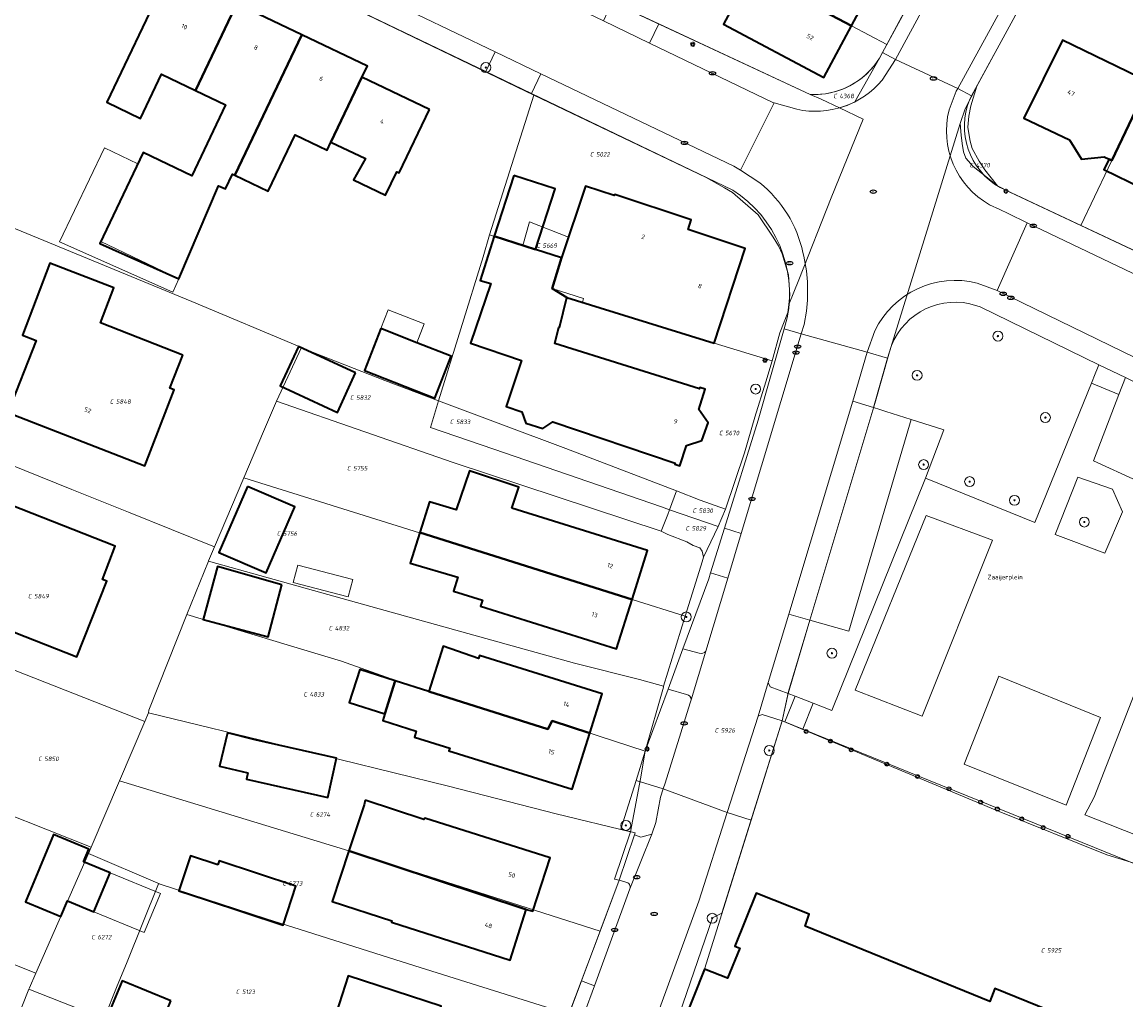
# Model space of a CAD drawing. Header units: metres. Extents: x 183765 to 187731, y 443805 to 446163.
# Tile 84 of 120: x 186519 to 186608, y 444649 to 444727. Entities that reach past the tile are written whole.
import ezdxf
from ezdxf.enums import TextEntityAlignment as Align

# ---------------------------------------------------------------- set-up
doc = ezdxf.new("R2010")
doc.units = ezdxf.units.M
doc.layers.get('0').update_dxf_attribs({"lineweight": 25})
for name, color, linetype, lineweight in [('B-WE-GR-BEPLANTING_CULTUUR_HEESTERS-GV', 90, 'Continuous', 18), ('B-WE-GR-BOOM-S', 253, 'Continuous', 25), ('B-WE-GR-HAAG-GV', 90, 'Continuous', 13), ('B-WE-IE-MEUBILAIR-S', 7, 'Continuous', 25), ('B-WE-OG-BEBOUWING-GV', 7, 'Continuous', 35), ('B-WE-OG-BEBOUWING-T18', 10, 'Continuous', 18), ('B-WE-OG-BEBOUWING_LUIFEL-GV', 7, 'Continuous', 18), ('B-WE-OG-BEBOUWING_OVERBOUWING-GV', 7, 'Continuous', 18), ('B-WE-OG-TERREIN_BEGROEID-GV', 7, 'Continuous', 18), ('B-WE-OG-TERREIN_ERF-GV', 7, 'Continuous', 18), ('B-WE-OG-TERREIN_ONBEGROEID_ZAND-GV', 7, 'Continuous', 18), ('B-WE-OG-TOPOGRAFIE-T18', 10, 'Continuous', 18), ('B-WE-VH-GESLOTENVERHARDING_ASFALT-GV', 10, 'Continuous', 18), ('B-WE-VH-ONVERHARD_ZAND-GV', 210, 'Continuous', 18), ('B-WE-VH-OPENVERHARDING_BETONSTRAATSTEEN-GV', 90, 'Continuous', 18), ('B-WE-VH-OPENVERHARDING_STRAATBAKSTEEN-GV', 90, 'Continuous', 18), ('B-WE-VH-OPENVERHARDING_TEGEL-GV', 90, 'Continuous', 18), ('B-WE-VH-ROOSTER-GV', 150, 'Continuous', 18)]:
    doc.layers.add(name, color=color, linetype=linetype, lineweight=lineweight)
doc.layers.add('B-WE-KG-GRENS_PERCEEL-G', color=7, linetype='Continuous', lineweight=13, true_color=0xa55252)
doc.layers.add('B-WE-KG-GRENS_PERCEEL-S', color=7, linetype='Continuous', lineweight=25, true_color=0xa55252)
doc.styles.add('NLCS-ISO', font='NLCS-ISO.ttf')
doc.styles.add('NLCS-ISO-M200-T18', font='NLCS-ISO.ttf', dxfattribs={"height": 0.36})

# ---------------------------------------------------------------- blocks, each defined once
blk = doc.blocks.new('SIE-MEUBILAIR_PAAL_LICHTMAST-SO')
for points in [[(-0.62, 0), (-1, 0)], [(-0.71, 0.71), (-0.44, 0.44)], [(0, 1), (0, 0.62)], [(0.44, 0.44), (0.71, 0.71)], [(1, 0), (0.62, 0)], [(-0.71, -0.71), (-0.44, -0.44)], [(0, -0.62), (0, -1)], [(0.44, -0.44), (0.71, -0.71)]]:
    blk.add_lwpolyline(points)
blk.add_circle((0, 0), 0.5)
blk = doc.blocks.new('SIE-MEUBILAIR_PAAL_AFSLUITPAAL-SO')
blk.add_circle((0, 0), 0.75)
at = {"style": 'NLCS-ISO'}
blk.add_text('af', height=0.75, dxfattribs=at).set_placement((0, 0.05), align=Align.MIDDLE_CENTER)
blk = doc.blocks.new('SIE-MEUBILAIR_PUT_BRANDKRAAN-SO')
blk.add_ellipse((0, 0), major_axis=(1.25, 0), ratio=0.54)
at = {"style": 'NLCS-ISO'}
blk.add_text('bk', height=0.75, dxfattribs=at).set_placement((0.03, 0), align=Align.MIDDLE_CENTER)
blk = doc.blocks.new('SIE-MEUBILAIR_PUT_RIOOLPUT-SO')
blk.add_ellipse((0, 0), major_axis=(1.25, 0), ratio=0.54)
at = {"style": 'NLCS-ISO'}
blk.add_text('ri', height=0.75, dxfattribs=at).set_placement((-0.04, 0.07), align=Align.MIDDLE_CENTER)
blk = doc.blocks.new('SIE-MEUBILAIR_PUT_KOLK-SO')
blk.add_ellipse((0, 0), major_axis=(1.25, 0), ratio=0.54)
at = {"style": 'NLCS-ISO'}
blk.add_text('klk', height=0.75, dxfattribs=at).set_placement((0.03, 0), align=Align.MIDDLE_CENTER)
blk = doc.blocks.new('SGR-BOOM_GBKN-SO')
at = {"linetype": 'ByBlock', "lineweight": 18}
h = blk.add_hatch(color=0, dxfattribs=at)
h.dxf.hatch_style = 1
edge = h.paths.add_edge_path()
edge.add_arc((0, 0), 0.25, 0, 360)
at = {"color": 0, "linetype": 'ByBlock', "lineweight": 18}
for radius in [2, 0.25]:
    blk.add_circle((0, 0), radius, dxfattribs=at)
at = {"color": 0, "linetype": 'ByBlock', "lineweight": 18, "style": 'NLCS-ISO'}
blk.add_attdef('SOORT', (2.5, 0), '', height=1.5, dxfattribs=at)
blk = doc.blocks.new('SKG-PERCEELNUMMER-SO')
at = {"style": 'NLCS-ISO', "oblique": 10, "flags": 1}
for tag, p in [('GEMEENTECODE', (0, 2.55)), ('PERCEELGROOTTE', (0, -2.45))]:
    blk.add_attdef(tag, text='', height=1.8, dxfattribs=at).set_placement(p, align=Align.MIDDLE_CENTER)
at = {"style": 'NLCS-ISO', "oblique": 10}
blk.add_attdef('SECTIE', text='', height=1.8, dxfattribs=at).set_placement((-0.5, 0), align=Align.MIDDLE_RIGHT)
blk.add_attdef('PERCEELNUMMER', text='', height=1.8, dxfattribs=at).set_placement((0.5, 0), align=Align.MIDDLE_LEFT)

msp = doc.modelspace()

# ---------------------------------------------------------------- linework, layer by layer
at = {"layer": 'B-WE-GR-BEPLANTING_CULTUUR_HEESTERS-GV', "flags": 128}
msp.add_lwpolyline([(186603.798, 444690.534), (186601.987, 444685.943), (186605.981, 444684.42), (186607.381, 444687.755), (186606.598, 444689.566)], close=True, dxfattribs=at)
at = {"layer": 'B-WE-GR-HAAG-GV', "flags": 128}
msp.add_lwpolyline([(186591.577, 444690.459), (186593.047, 444694.332), (186590.443, 444695.152), (186585.425, 444678.175), (186582.3, 444679.06), (186580.56, 444673.19), (186581.136, 444672.963), (186582.567, 444672.4), (186584.083, 444671.804)], close=True, dxfattribs=at)
at = {"layer": 'B-WE-KG-GRENS_PERCEEL-G', "flags": 128}
for points in [[(186506.487, 444747.008), (186524.344, 444738.468), (186541.516, 444730.175), (186559.498, 444721.491)], [(186588.494, 444725.23), (186585.644, 444726.73), (186572.646, 444733.573), (186573.774, 444735.551), (186570.725, 444737.129), (186569.671, 444735.115), (186552.149, 444744.039)], [(186595.707, 444721.894), (186603.846, 444736.841)], [(186552.504, 444735.298), (186553.044, 444735.058), (186561.15, 444731.087), (186566.429, 444728.627), (186580.776, 444721.947), (186582.322, 444721.221)], [(186609.811, 444733.983), (186608.378, 444730.906), (186610.549, 444729.927), (186608.837, 444726.077), (186611.17, 444724.958), (186609.844, 444722.062), (186609.539, 444722.21), (186604.053, 444710.712)], [(186588.494, 444725.23), (186591.65, 444731.141), (186591.708, 444731.209)], [(186587.891, 444724.14), (186588.494, 444725.23)], [(186582.322, 444721.221), (186582.985, 444721.216), (186583.569, 444721.283), (186584.393, 444721.462), (186584.942, 444721.651), (186585.694, 444722.016), (186586.359, 444722.44), (186586.865, 444722.854), (186587.498, 444723.556), (186587.709, 444723.856), (186587.891, 444724.14)], [(186585.906, 444720.625), (186587.891, 444724.14)], [(186559.498, 444721.491), (186560.175, 444721.167)], [(186594.358, 444718.903), (186594.762, 444720.071), (186595.707, 444721.894)], [(186595.707, 444721.894), (186595.214, 444720.318), (186595.075, 444719.471), (186594.993, 444718.59), (186595.095, 444717.936), (186595.162, 444717.486), (186595.325, 444716.882), (186595.885, 444715.864), (186596.346, 444715.173), (186597.373, 444713.898)], [(186556.611, 444709.976), (186560.175, 444721.167)], [(186560.175, 444721.167), (186573.986, 444714.571)], [(186582.322, 444721.221), (186583.219, 444720.846), (186584.687, 444720.144)], [(186584.687, 444720.144), (186585.299, 444720.349), (186585.906, 444720.625)], [(186580.616, 444704.363), (186581.436, 444706.365), (186584.03, 444712.932), (186586.584, 444719.236), (186584.687, 444720.144)], [(186588.69, 444700.571), (186594.358, 444718.903)], [(186597.373, 444713.898), (186596.171, 444714.857), (186595.413, 444715.441), (186594.833, 444716.109), (186594.629, 444716.628), (186594.536, 444717.275), (186594.449, 444717.946), (186594.358, 444718.903)], [(186573.986, 444714.571), (186575.464, 444713.726), (186576.105, 444713.356), (186578.174, 444711.563), (186579.373, 444709.767), (186579.801, 444709.071), (186580.095, 444708.445), (186580.589, 444706.75), (186580.694, 444705.157), (186580.616, 444704.363)], [(186598.357, 444713.385), (186597.373, 444713.898)], [(186604.053, 444710.712), (186598.357, 444713.385)], [(186541.519, 444700.932), (186532.729, 444704.616), (186515.494, 444711.7)], [(186559.293, 444709.113), (186559.822, 444711.008), (186562.933, 444709.783), (186562.376, 444708.118)], [(186552.525, 444696.652), (186556.109, 444708.203), (186556.611, 444709.976)], [(186559.293, 444709.113), (186556.611, 444709.976)], [(186609.965, 444707.938), (186604.053, 444710.712)], [(186562.376, 444708.118), (186559.293, 444709.113)], [(186579.285, 444699.863), (186574.619, 444701.27), (186564.071, 444704.549), (186564.149, 444704.861), (186561.622, 444705.669), (186562.376, 444708.118)], [(186579.285, 444699.863), (186579.891, 444702.093), (186580.538, 444703.729), (186580.616, 444704.363)], [(186541.519, 444700.932), (186539.515, 444696.625)], [(186552.525, 444696.652), (186548.216, 444698.286), (186542.544, 444700.503), (186541.519, 444700.932)], [(186587.523, 444696.448), (186588.69, 444700.571)], [(186575.536, 444687.971), (186577.057, 444692.488), (186577.891, 444695.33), (186578.781, 444698.18), (186579.285, 444699.863)], [(186539.515, 444696.625), (186538.487, 444694.195)], [(186539.515, 444696.625), (186553.704, 444691.692), (186570.385, 444686.184)], [(186552.525, 444696.652), (186551.863, 444694.522), (186556.959, 444692.767), (186570.398, 444688.136), (186571.051, 444687.911)], [(186571.615, 444689.424), (186562.727, 444692.834), (186552.525, 444696.652)], [(186582.3, 444679.06), (186587.523, 444696.448)], [(186538.487, 444694.195), (186536.907, 444690.483)], [(186506.316, 444690.759), (186512.887, 444693.664), (186523.1, 444689.545), (186527.637, 444687.716), (186534.542, 444684.931)], [(186536.907, 444690.483), (186534.542, 444684.931)], [(186536.907, 444690.483), (186550.992, 444686.062), (186568.048, 444680.708), (186572.312, 444679.37)], [(186571.051, 444687.911), (186571.615, 444689.424)], [(186571.615, 444689.424), (186573.508, 444688.693), (186575.536, 444687.971)], [(186570.385, 444686.184), (186570.913, 444687.542), (186571.051, 444687.911)], [(186574.958, 444686.564), (186571.051, 444687.911)], [(186574.958, 444686.564), (186575.536, 444687.971)], [(186573.776, 444684.122), (186573.681, 444684.594), (186573.475, 444684.847), (186572.96, 444685.043), (186572.429, 444685.351), (186570.908, 444685.932), (186570.385, 444686.184)], [(186573.776, 444684.122), (186574.958, 444686.564)], [(186534.542, 444684.931), (186534.072, 444683.826), (186534.059, 444683.801)], [(186534.059, 444683.801), (186532.333, 444679.501)], [(186534.059, 444683.801), (186547.746, 444679.975), (186563.435, 444675.613), (186568.65, 444674.3)], [(186572.312, 444679.37), (186573.153, 444682.094), (186573.659, 444683.745), (186573.776, 444684.122)], [(186532.333, 444679.501), (186529.29, 444671.828), (186529.251, 444671.631)], [(186569.093, 444668.544), (186561.638, 444670.976), (186561.291, 444670.309), (186551.736, 444673.332), (186549.929, 444673.92), (186544.744, 444675.762), (186540.38, 444677.07), (186532.333, 444679.501)], [(186570.574, 444673.757), (186572.312, 444679.37)], [(186580.081, 444670.997), (186580.593, 444673.343), (186582.3, 444679.06)], [(186517.279, 444675.537), (186517.673, 444675.382), (186528.952, 444670.932)], [(186568.65, 444674.3), (186570.574, 444673.757)], [(186569.093, 444668.544), (186569.105, 444668.551), (186570.558, 444673.699), (186570.574, 444673.757)], [(186529.251, 444671.631), (186528.952, 444670.932)], [(186529.251, 444671.631), (186540.251, 444668.95), (186553.318, 444665.745), (186561.943, 444663.531), (186567.929, 444662.09)], [(186580.081, 444670.997), (186575.25, 444655.558)], [(186597.487, 444663.726), (186580.081, 444670.997)], [(186528.952, 444670.932), (186526.918, 444666.177)], [(186567.929, 444662.09), (186568.723, 444666.338), (186569.093, 444668.544)], [(186526.918, 444666.177), (186524.646, 444660.864)], [(186526.918, 444666.177), (186545.311, 444660.555), (186565.478, 444654.115)], [(186513.053, 444665.427), (186514.103, 444665.015), (186524.646, 444660.864)], [(186606.139, 444660.247), (186597.487, 444663.726)], [(186490.92, 444662.344), (186508.839, 444655.253), (186509.295, 444655.073), (186520.224, 444650.748)], [(186565.478, 444654.115), (186567.012, 444658.196), (186566.625, 444658.298), (186567.929, 444662.09)], [(186524.424, 444660.345), (186523.852, 444659.007), (186520.224, 444650.748)], [(186524.646, 444660.864), (186524.424, 444660.345)], [(186524.424, 444660.345), (186530.197, 444657.874)], [(186608.399, 444659.533), (186606.139, 444660.247)], [(186525.7, 444647.099), (186525.757, 444647.245), (186526.695, 444649.594), (186527.55, 444651.649), (186530.046, 444657.923), (186530.197, 444657.874)], [(186530.197, 444657.874), (186538.729, 444655.107), (186550.111, 444651.507), (186562.98, 444647.469)], [(186575.25, 444655.558), (186574.506, 444655.18), (186570.953, 444644.852), (186568.858, 444638.819), (186566.218, 444631.84)], [(186562.98, 444647.469), (186565.478, 444654.115)], [(186520.224, 444650.748), (186519.709, 444649.575), (186519.642, 444649.476)], [(186519.642, 444649.476), (186515.027, 444637.863)], [(186519.642, 444649.476), (186525.7, 444647.099)]]:
    msp.add_lwpolyline(points, dxfattribs=at)
at = {"layer": 'B-WE-OG-BEBOUWING-GV', "flags": 128}
for points in [[(186573.833, 444735.766), (186570.719, 444737.131), (186568.103, 444732.169), (186571.105, 444730.56), (186571.566, 444731.455), (186576.448, 444728.858), (186575.381, 444726.853), (186583.432, 444722.57), (186585.644, 444726.73), (186572.646, 444733.573)], [(186573.833, 444735.766), (186572.646, 444733.573), (186585.644, 444726.73), (186587.856, 444730.891), (186579.774, 444735.199), (186578.715, 444733.191), (186575.879, 444734.687)], [(186535.913, 444727.617), (186530.489, 444730.212), (186525.903, 444720.596), (186528.611, 444719.305), (186530.298, 444722.843), (186533.023, 444721.543)], [(186541.561, 444726), (186536.339, 444728.495), (186535.913, 444727.617), (186533.023, 444721.543), (186535.434, 444720.393), (186532.722, 444714.707), (186528.832, 444716.563), (186525.349, 444709.261), (186531.696, 444706.436), (186534.879, 444713.904), (186535.421, 444713.646), (186535.985, 444714.828), (186536.168, 444714.741)], [(186546.376, 444722.61), (186546.817, 444723.488), (186541.561, 444726), (186536.168, 444714.741), (186538.846, 444713.464), (186541.007, 444717.995), (186542.91, 444717.084), (186543.578, 444716.764), (186543.886, 444717.407)], [(186609.539, 444722.21), (186602.585, 444725.579), (186599.477, 444719.313), (186603.145, 444717.577), (186604.092, 444716.029), (186605.929, 444716.207), (186606.318, 444716.031), (186606.542, 444715.929)], [(186551.783, 444720.012), (186546.376, 444722.61), (186543.886, 444717.407), (186546.652, 444716.087), (186545.706, 444714.361), (186548.264, 444713.14), (186549.179, 444715.02), (186549.36, 444714.934)], [(186615.536, 444719.305), (186609.539, 444722.21), (186606.542, 444715.929), (186606.318, 444716.031), (186605.894, 444715.191), (186612.046, 444712.216)], [(186558.559, 444714.713), (186556.992, 444709.854), (186560.298, 444708.788), (186561.865, 444713.648)], [(186562.816, 444704.939), (186574.619, 444701.27), (186577.126, 444708.874), (186572.552, 444710.393), (186572.799, 444711.158), (186566.65, 444713.197), (186566.611, 444713.108), (186564.302, 444713.872), (186562.376, 444708.118), (186561.622, 444705.669)], [(186556.992, 444709.854), (186555.859, 444706.308), (186556.717, 444706.055), (186555.084, 444701.287), (186559.17, 444699.886), (186557.943, 444696.205), (186559.207, 444695.775), (186559.522, 444694.872), (186560.877, 444694.422), (186561.683, 444694.954), (186571.507, 444691.657), (186571.476, 444691.562), (186571.875, 444691.431), (186572.407, 444693.056), (186573.651, 444693.467), (186574.144, 444694.884), (186573.391, 444695.956), (186573.901, 444697.588), (186573.491, 444697.716), (186573.461, 444697.621), (186561.836, 444701.256), (186562.158, 444702.56), (186562.225, 444702.543), (186562.816, 444704.939), (186561.622, 444705.669), (186562.376, 444708.118), (186560.298, 444708.788)], [(186531.994, 444700.323), (186525.396, 444702.901), (186526.471, 444705.717), (186521.333, 444707.678), (186519.136, 444701.923), (186520.239, 444701.476), (186517.978, 444695.71), (186528.968, 444691.431), (186531.317, 444697.52), (186530.953, 444697.67)], [(186547.89, 444702.443), (186546.575, 444699.081), (186552.23, 444696.869), (186553.545, 444700.231), (186550.778, 444701.314)], [(186545.864, 444698.899), (186541.273, 444701.013), (186539.813, 444697.841), (186544.403, 444695.727)], [(186558.408, 444688.047), (186558.966, 444689.718), (186554.993, 444691.045), (186553.944, 444687.904), (186551.801, 444688.561), (186551.018, 444686.1), (186568.048, 444680.708), (186569.294, 444684.646)], [(186512.53, 444680.43), (186523.49, 444676.114), (186525.897, 444682.179), (186525.547, 444682.321), (186526.579, 444684.984), (186514.855, 444689.598), (186513.716, 444686.641), (186514.795, 444686.203)], [(186537.202, 444689.782), (186534.905, 444684.482), (186538.68, 444682.845), (186540.978, 444688.146)], [(186551.018, 444686.1), (186550.236, 444683.638), (186554.063, 444682.513), (186553.732, 444681.396), (186556.042, 444680.674), (186555.887, 444680.178), (186566.803, 444676.77), (186568.048, 444680.708)], [(186539.958, 444681.902), (186534.794, 444683.359), (186533.633, 444679.125), (186538.838, 444677.72)], [(186551.736, 444673.332), (186561.291, 444670.309), (186561.638, 444670.976), (186564.661, 444669.99), (186565.659, 444673.146), (186555.814, 444676.232), (186555.731, 444675.994), (186552.889, 444676.978)], [(186549.047, 444674.183), (186549.052, 444674.198), (186546.201, 444675.1), (186545.362, 444672.449), (186548.213, 444671.547)], [(186564.661, 444669.99), (186561.638, 444670.976), (186561.291, 444670.309), (186551.736, 444673.332), (186549.047, 444674.183), (186548.213, 444671.547), (186548.043, 444671.01), (186550.732, 444670.159), (186550.582, 444669.686), (186553.421, 444668.788), (186553.354, 444668.578), (186563.241, 444665.495)], [(186537.218, 444666.802), (186537.109, 444666.318), (186543.626, 444664.849), (186544.332, 444667.982), (186537.815, 444669.452), (186535.596, 444670.025), (186534.955, 444667.342)], [(186546.632, 444664.62), (186546.543, 444664.246), (186545.322, 444660.547), (186559.556, 444655.849), (186560.089, 444655.71), (186561.467, 444659.994), (186551.424, 444663.192), (186551.327, 444663.078)], [(186524.042, 444659.689), (186524.454, 444660.684), (186521.618, 444661.859), (186519.384, 444656.463), (186522.22, 444655.288), (186522.744, 444656.554), (186524.871, 444655.674), (186526.169, 444658.808)], [(186559.556, 444655.849), (186545.322, 444660.547), (186543.984, 444656.493), (186548.774, 444654.951), (186548.74, 444654.847), (186558.265, 444651.793)], [(186534.813, 444659.428), (186532.608, 444660.154), (186531.689, 444657.362), (186533.894, 444656.637), (186540.052, 444654.61), (186541.08, 444657.734), (186534.922, 444659.76)], [(186531.053, 444648.522), (186527.137, 444650.141), (186526.078, 444647.58), (186529.993, 444645.961)], [(186544.307, 444647.539), (186548.383, 444646.215), (186546.823, 444641.412), (186554.613, 444638.821), (186556.806, 444645.481), (186552.37, 444646.955), (186552.735, 444648.113), (186545.28, 444650.535)]]:
    msp.add_lwpolyline(points, close=True, dxfattribs=at)
msp.add_lwpolyline([(186601.434, 444647.791), (186597.156, 444649.508), (186596.742, 444648.474), (186581.929, 444654.515), (186582.248, 444655.47), (186578.002, 444657.171), (186576.29, 444652.903), (186576.69, 444652.742), (186575.7, 444650.338), (186573.859, 444651.069), (186571.316, 444644.676)], dxfattribs=at)
at = {"layer": 'B-WE-OG-BEBOUWING_LUIFEL-GV', "flags": 128}
for points in [[(186528.396, 444715.648), (186525.713, 444716.928), (186522.123, 444709.403), (186531.215, 444705.356), (186531.696, 444706.436), (186525.428, 444709.426)], [(186550.778, 444701.314), (186551.366, 444702.817), (186548.478, 444703.947), (186547.89, 444702.443)], [(186524.871, 444655.674), (186528.911, 444654.001), (186530.209, 444657.136), (186526.169, 444658.808)]]:
    msp.add_lwpolyline(points, close=True, dxfattribs=at)
at = {"layer": 'B-WE-OG-BEBOUWING_OVERBOUWING-GV', "flags": 128}
msp.add_lwpolyline([(186545.637, 444682.313), (186541.228, 444683.464), (186540.867, 444682.083), (186545.276, 444680.931)], close=True, dxfattribs=at)
at = {"layer": 'B-WE-OG-TERREIN_BEGROEID-GV'}
msp.add_lwpolyline([(186595.13, 444704.434, 0.396336), (186588.694, 444700.585)], format="xyb", dxfattribs=at)
at = {"layer": 'B-WE-OG-TERREIN_BEGROEID-GV', "flags": 128}
for points in [[(186604.898, 444698.065), (186605.197, 444698.803), (186605.386, 444699.267), (186605.5, 444699.547), (186595.96, 444704.182), (186595.13, 444704.434)], [(186588.694, 444700.585), (186588.55, 444700.077), (186587.427, 444696.109), (186587.915, 444695.954), (186588.392, 444695.803), (186590.443, 444695.152), (186593.047, 444694.332), (186591.577, 444690.459), (186600.36, 444686.899), (186604.898, 444698.065)], [(186608.447, 444698.115), (186607.624, 444698.515), (186607.101, 444697.148), (186605.075, 444691.851), (186608.575, 444690.246), (186611.477, 444681.208), (186605.116, 444664.862), (186604.375, 444663.442), (186609.583, 444661.383), (186611.773, 444660.52), (186611.933, 444660.968), (186612.03, 444660.947), (186618.051, 444674.772)]]:
    msp.add_lwpolyline(points, dxfattribs=at)
at = {"layer": 'B-WE-OG-TERREIN_ERF-GV', "flags": 128}
for points in [[(186587.891, 444724.14), (186588.133, 444724.587), (186590.53, 444729.019), (186591.682, 444731.148), (186605.453, 444756.609), (186607.819, 444760.984), (186608.243, 444761.753), (186612.57, 444769.611), (186615.958, 444775.762), (186617.088, 444777.816), (186621.718, 444786.223), (186623.511, 444789.514), (186633.635, 444808.105), (186636.231, 444812.872), (186638.086, 444816.301), (186641.877, 444823.308), (186643.603, 444826.498), (186659.007, 444854.974)], [(186526.766, 444826.951), (186526.617, 444817.001), (186526.516, 444810.279), (186526.432, 444804.659), (186526.182, 444787.925), (186526.226, 444783.474), (186526.137, 444776.852), (186526.071, 444771.908), (186525.992, 444765.999), (186525.925, 444761.056), (186525.784, 444750.542), (186527.774, 444747.017), (186548.291, 444737.248), (186549.113, 444736.856), (186553.044, 444735.058), (186555.519, 444733.846), (186561.15, 444731.087), (186566.459, 444728.613), (186570.189, 444726.875), (186582.322, 444721.221)], [(186613.902, 444754.943), (186603.957, 444737.044), (186603.898, 444736.936), (186602.762, 444734.85), (186595.282, 444721.114), (186595.135, 444720.843)], [(186576.129, 444713.541), (186559.968, 444721.306), (186556.312, 444723.062), (186530.868, 444735.286), (186524.076, 444738.549)], [(186536.339, 444728.495), (186541.561, 444726), (186546.817, 444723.488), (186546.376, 444722.61), (186551.783, 444720.012), (186549.36, 444714.934), (186549.179, 444715.02), (186548.264, 444713.14), (186545.706, 444714.361), (186546.652, 444716.087), (186543.886, 444717.407), (186543.578, 444716.764), (186542.91, 444717.084), (186541.007, 444717.995), (186538.846, 444713.464), (186536.168, 444714.741), (186535.985, 444714.828), (186535.421, 444713.646), (186534.879, 444713.904), (186531.696, 444706.436), (186525.349, 444709.261), (186528.832, 444716.563), (186532.722, 444714.707), (186535.434, 444720.393), (186533.023, 444721.543), (186530.298, 444722.843), (186528.611, 444719.305), (186525.903, 444720.596), (186530.489, 444730.212)], [(186612.046, 444712.216), (186605.894, 444715.191), (186606.318, 444716.031), (186605.929, 444716.207), (186604.092, 444716.029), (186603.145, 444717.577), (186599.477, 444719.313), (186602.585, 444725.579), (186609.539, 444722.21)], [(186597.575, 444713.752), (186608.118, 444708.805), (186610.096, 444707.877), (186612.538, 444706.731)], [(186562.911, 444647.282), (186563.979, 444650.125), (186567.012, 444658.196), (186568.245, 444661.839), (186568.297, 444661.993), (186567.155, 444662.293), (186568.377, 444666.213), (186569.105, 444668.551), (186570.943, 444673.538), (186572.125, 444676.747), (186574.195, 444682.361), (186574.348, 444682.854), (186575.463, 444686.43), (186578.168, 444695.104), (186580.24, 444702.422), (186580.494, 444703.318)]]:
    msp.add_lwpolyline(points, dxfattribs=at)
for points in [[(186585.644, 444726.73), (186583.432, 444722.57), (186575.381, 444726.853), (186576.448, 444728.858), (186571.566, 444731.455), (186571.105, 444730.56), (186568.103, 444732.169), (186570.719, 444737.131), (186571.953, 444739.471), (186574.952, 444737.889), (186573.833, 444735.766), (186575.879, 444734.687), (186578.715, 444733.191), (186579.774, 444735.199), (186587.856, 444730.891)], [(186562.816, 444704.939), (186562.225, 444702.543), (186562.158, 444702.56), (186561.836, 444701.256), (186573.461, 444697.621), (186573.491, 444697.716), (186573.901, 444697.588), (186573.391, 444695.956), (186574.144, 444694.884), (186573.651, 444693.467), (186572.407, 444693.056), (186571.875, 444691.431), (186571.476, 444691.562), (186571.507, 444691.657), (186561.683, 444694.954), (186560.877, 444694.422), (186559.522, 444694.872), (186559.207, 444695.775), (186557.943, 444696.205), (186559.17, 444699.886), (186555.084, 444701.287), (186556.717, 444706.055), (186555.859, 444706.308), (186556.992, 444709.854), (186558.559, 444714.713), (186561.865, 444713.648), (186560.298, 444708.788), (186562.376, 444708.118), (186564.302, 444713.872), (186566.611, 444713.108), (186566.65, 444713.197), (186572.799, 444711.158), (186572.552, 444710.393), (186577.126, 444708.874), (186574.619, 444701.27)], [(186526.471, 444705.717), (186525.396, 444702.901), (186531.994, 444700.323), (186530.953, 444697.67), (186531.317, 444697.52), (186528.968, 444691.431), (186517.978, 444695.71), (186520.239, 444701.476), (186519.136, 444701.923), (186521.333, 444707.678)], [(186553.545, 444700.231), (186552.23, 444696.869), (186546.575, 444699.081), (186547.89, 444702.443), (186550.778, 444701.314)], [(186539.813, 444697.841), (186541.273, 444701.013), (186545.864, 444698.899), (186544.403, 444695.727)], [(186551.018, 444686.1), (186551.801, 444688.561), (186553.944, 444687.904), (186554.993, 444691.045), (186558.966, 444689.718), (186558.408, 444688.047), (186569.294, 444684.646), (186568.048, 444680.708), (186566.803, 444676.77), (186555.887, 444680.178), (186556.042, 444680.674), (186553.732, 444681.396), (186554.063, 444682.513), (186550.236, 444683.638)], [(186525.897, 444682.179), (186523.49, 444676.114), (186512.53, 444680.43), (186514.795, 444686.203), (186513.716, 444686.641), (186514.855, 444689.598), (186526.579, 444684.984), (186525.547, 444682.321)], [(186538.68, 444682.845), (186534.905, 444684.482), (186537.202, 444689.782), (186540.978, 444688.146)], [(186533.633, 444679.125), (186534.794, 444683.359), (186539.958, 444681.902), (186538.838, 444677.72)], [(186551.736, 444673.332), (186552.889, 444676.978), (186555.731, 444675.994), (186555.814, 444676.232), (186565.659, 444673.146), (186564.661, 444669.99), (186563.241, 444665.495), (186553.354, 444668.578), (186553.421, 444668.788), (186550.582, 444669.686), (186550.732, 444670.159), (186548.043, 444671.01), (186548.213, 444671.547), (186545.362, 444672.449), (186546.201, 444675.1), (186549.052, 444674.198), (186549.047, 444674.183)], [(186577.594, 444663.031), (186573.859, 444651.069), (186575.7, 444650.338), (186576.69, 444652.742), (186576.29, 444652.903), (186578.002, 444657.171), (186582.248, 444655.47), (186581.929, 444654.515), (186596.742, 444648.474), (186597.156, 444649.508), (186601.434, 444647.791), (186599.73, 444643.513), (186599.84, 444641.682), (186606.79, 444642.1), (186606.803, 444641.888), (186607.172, 444641.876), (186608.767, 444649.687), (186608.996, 444650.809), (186610.591, 444657.21), (186611.06, 444658.522), (186608.822, 444659.324), (186581.749, 444670.32), (186580.302, 444670.907), (186580.081, 444670.997)], [(186543.626, 444664.849), (186537.109, 444666.318), (186537.218, 444666.802), (186534.955, 444667.342), (186535.596, 444670.025), (186537.815, 444669.452), (186544.332, 444667.982)], [(186559.556, 444655.849), (186558.265, 444651.793), (186548.74, 444654.847), (186548.774, 444654.951), (186543.984, 444656.493), (186545.322, 444660.547), (186546.543, 444664.246), (186546.632, 444664.62), (186551.327, 444663.078), (186551.424, 444663.192), (186561.467, 444659.994), (186560.089, 444655.71)], [(186526.169, 444658.808), (186524.871, 444655.674), (186522.744, 444656.554), (186522.22, 444655.288), (186519.384, 444656.463), (186521.618, 444661.859), (186524.454, 444660.684), (186524.042, 444659.689)], [(186531.689, 444657.362), (186532.608, 444660.154), (186534.813, 444659.428), (186534.922, 444659.76), (186541.08, 444657.734), (186540.052, 444654.61), (186533.894, 444656.637)], [(186526.078, 444647.58), (186527.137, 444650.141), (186531.053, 444648.522), (186529.993, 444645.961)], [(186546.823, 444641.412), (186548.383, 444646.215), (186544.307, 444647.539), (186545.28, 444650.535), (186552.735, 444648.113), (186552.37, 444646.955), (186556.806, 444645.481), (186554.613, 444638.821)]]:
    msp.add_lwpolyline(points, close=True, dxfattribs=at)
at = {"layer": 'B-WE-OG-TERREIN_ERF-GV'}
for points in [[(186582.322, 444721.221, 0.274765), (186587.891, 444724.14)], [(186595.135, 444720.843, 0.378858), (186597.575, 444713.752)], [(186580.494, 444703.318, 0.3087), (186576.129, 444713.541)]]:
    msp.add_lwpolyline(points, format="xyb", dxfattribs=at)
at = {"layer": 'B-WE-OG-TERREIN_ONBEGROEID_ZAND-GV', "flags": 128}
for points in [[(186585.95, 444673.447), (186591.323, 444671.368), (186596.964, 444685.47), (186591.632, 444687.446)], [(186597.458, 444674.558), (186594.679, 444667.497), (186602.872, 444664.224), (186605.631, 444671.265)]]:
    msp.add_lwpolyline(points, close=True, dxfattribs=at)
at = {"layer": 'B-WE-VH-GESLOTENVERHARDING_ASFALT-GV', "flags": 128}
for points in [[(186554.812, 444732.376), (186547.613, 444735.838), (186526.472, 444746.005), (186523.887, 444740.579), (186524.542, 444740.267), (186532.041, 444736.655), (186557.068, 444724.637), (186560.726, 444722.885), (186576.201, 444715.471), (186576.746, 444715.149), (186579.456, 444720.539), (186579.379, 444720.561), (186569.449, 444725.336), (186565.741, 444727.12)], [(186585.767, 444696.636), (186586.9, 444700.544), (186581.622, 444702.03), (186576.799, 444686.014), (186575.718, 444682.427), (186573.955, 444676.571), (186572.785, 444672.661), (186572.715, 444672.429), (186570.692, 444665.976), (186570.545, 444665.538), (186575.672, 444663.631), (186578.15, 444671.365), (186578.964, 444674.064), (186580.616, 444679.537)]]:
    msp.add_lwpolyline(points, close=True, dxfattribs=at)
msp.add_lwpolyline([(186611.217, 444705.436), (186599.755, 444710.927), (186597.324, 444705.491), (186609.372, 444699.646)], dxfattribs=at)
at = {"layer": 'B-WE-VH-ONVERHARD_ZAND-GV', "flags": 128}
for points in [[(186607.624, 444698.515), (186605.5, 444699.547), (186605.386, 444699.267), (186605.197, 444698.803), (186604.898, 444698.065), (186607.101, 444697.148)], [(186591.577, 444690.459), (186593.047, 444694.332), (186590.443, 444695.152), (186585.425, 444678.175), (186582.3, 444679.06), (186580.56, 444673.19), (186581.136, 444672.963), (186582.567, 444672.4), (186584.083, 444671.804)], [(186582.567, 444672.4), (186581.136, 444672.963), (186580.302, 444670.907), (186581.749, 444670.32)]]:
    msp.add_lwpolyline(points, close=True, dxfattribs=at)
at = {"layer": 'B-WE-VH-OPENVERHARDING_BETONSTRAATSTEEN-GV', "flags": 128}
for points in [[(186593.479, 444719.987), (186594.054, 444721.475), (186594.184, 444721.711), (186589.173, 444724.024), (186588.119, 444722.378)], [(186581.261, 444720.035), (186579.456, 444720.539), (186576.746, 444715.149), (186578.296, 444714.126)], [(186595.741, 444706.091), (186597.324, 444705.491), (186599.755, 444710.927), (186598.207, 444711.669), (186597.541, 444711.988)], [(186597.541, 444711.988), (186596.72, 444712.381)], [(186582.028, 444703.832), (186581.848, 444702.779), (186581.622, 444702.03), (186586.9, 444700.544), (186587.51, 444702.266)]]:
    msp.add_lwpolyline(points, dxfattribs=at)
at = {"layer": 'B-WE-VH-OPENVERHARDING_BETONSTRAATSTEEN-GV'}
for points in [[(186588.119, 444722.378, -0.279765), (186581.261, 444720.035)], [(186596.72, 444712.381, -0.3392), (186593.479, 444719.987)], [(186578.296, 444714.126, -0.171505), (186581.756, 444708.539)], [(186581.756, 444708.539, -0.092893), (186582.028, 444703.832)], [(186587.51, 444702.266, -0.354379), (186595.741, 444706.091)]]:
    msp.add_lwpolyline(points, format="xyb", dxfattribs=at)
at = {"layer": 'B-WE-VH-OPENVERHARDING_BETONSTRAATSTEEN-GV', "flags": 128}
msp.add_lwpolyline([(186590.443, 444695.152), (186588.392, 444695.803), (186587.915, 444695.954), (186587.427, 444696.109), (186585.767, 444696.636), (186580.616, 444679.537), (186582.3, 444679.06), (186585.425, 444678.175)], close=True, dxfattribs=at)
at = {"layer": 'B-WE-VH-OPENVERHARDING_STRAATBAKSTEEN-GV', "flags": 128}
msp.add_lwpolyline([(186661.232, 444855.983), (186644.719, 444825.886), (186642.974, 444822.706), (186639.142, 444815.721), (186637.287, 444812.341), (186635.698, 444809.417), (186634.674, 444807.539), (186624.545, 444788.951), (186618.236, 444777.374), (186618.156, 444777.228), (186617.03, 444775.172), (186613.656, 444769.012), (186613.556, 444768.83), (186609.347, 444761.145), (186606.541, 444756.021), (186592.731, 444730.579), (186591.576, 444728.451), (186589.173, 444724.024), (186594.184, 444721.711), (186601.697, 444735.431), (186602.837, 444737.513), (186614.365, 444758.564), (186617.057, 444763.478), (186638.501, 444802.616)], dxfattribs=at)
msp.add_lwpolyline([(186565.301, 444634.411), (186567, 444639.052), (186573.395, 444656.524), (186575.672, 444663.631), (186570.545, 444665.538), (186570.321, 444664.873), (186569.965, 444662.824), (186569.644, 444661.887), (186567.874, 444657.511), (186565.03, 444649.741), (186564.204, 444647.484), (186562.864, 444643.789), (186562.787, 444643.58), (186559.697, 444635.063), (186557.942, 444630.289), (186554.897, 444622.007), (186553.285, 444617.668), (186552.346, 444615.139), (186551.333, 444612.413), (186547.973, 444603.37), (186553.191, 444601.446), (186553.683, 444602.783), (186555.695, 444608.257)], close=True, dxfattribs=at)
at = {"layer": 'B-WE-VH-OPENVERHARDING_TEGEL-GV', "flags": 128}
for points in [[(186531.325, 444736.323), (186530.868, 444735.286), (186556.312, 444723.062), (186557.068, 444724.637), (186532.041, 444736.655)], [(186570.189, 444726.875), (186569.449, 444725.336), (186579.379, 444720.561), (186579.456, 444720.539), (186581.261, 444720.035)], [(186582.322, 444721.221), (186570.189, 444726.875)], [(186588.119, 444722.378), (186589.173, 444724.024), (186588.133, 444724.587), (186587.891, 444724.14)], [(186560.726, 444722.885), (186559.968, 444721.306), (186576.129, 444713.541)], [(186578.296, 444714.126), (186576.746, 444715.149), (186576.201, 444715.471), (186560.726, 444722.885)], [(186595.135, 444720.843), (186595.282, 444721.114), (186594.184, 444721.711), (186594.054, 444721.475), (186593.479, 444719.987)], [(186612.538, 444706.731), (186610.096, 444707.877), (186608.118, 444708.805), (186597.575, 444713.752)], [(186596.72, 444712.381), (186597.541, 444711.988), (186598.207, 444711.669), (186599.755, 444710.927), (186611.217, 444705.436)], [(186609.372, 444699.646), (186597.324, 444705.491), (186595.741, 444706.091)], [(186580.494, 444703.318), (186580.24, 444702.422), (186581.622, 444702.03), (186581.848, 444702.779), (186582.028, 444703.832)], [(186595.13, 444704.434), (186595.96, 444704.182), (186605.5, 444699.547), (186607.624, 444698.515), (186608.447, 444698.115)], [(186587.51, 444702.266), (186586.9, 444700.544), (186588.55, 444700.077), (186588.694, 444700.585)], [(186575.718, 444682.427), (186574.348, 444682.854), (186574.195, 444682.361), (186572.125, 444676.747), (186573.438, 444676.407)], [(186573.955, 444676.571), (186575.718, 444682.427)], [(186573.438, 444676.407), (186572.125, 444676.747), (186570.943, 444673.538), (186572.419, 444673.108)], [(186572.785, 444672.661), (186573.955, 444676.571)], [(186572.419, 444673.108), (186570.943, 444673.538), (186569.105, 444668.551), (186568.377, 444666.213), (186570.545, 444665.538), (186570.692, 444665.976), (186572.715, 444672.429), (186572.785, 444672.661)], [(186573.859, 444651.069), (186577.594, 444663.031), (186575.672, 444663.631), (186573.395, 444656.524), (186567, 444639.052)], [(186569.644, 444661.887), (186568.749, 444661.668), (186568.245, 444661.839), (186567.012, 444658.196), (186567.544, 444658.057)], [(186567.874, 444657.511), (186569.644, 444661.887)], [(186567.544, 444658.057), (186567.012, 444658.196), (186563.979, 444650.125), (186565.03, 444649.741), (186567.874, 444657.511)], [(186567.238, 444638.552), (186568.365, 444638.05), (186571.316, 444644.676), (186573.859, 444651.069)]]:
    msp.add_lwpolyline(points, dxfattribs=at)
for points in [[(186602.762, 444734.85), (186601.697, 444735.431), (186594.184, 444721.711), (186595.282, 444721.114)], [(186566.459, 444728.613), (186565.741, 444727.12), (186569.449, 444725.336), (186570.189, 444726.875)], [(186591.576, 444728.451), (186590.53, 444729.019), (186588.133, 444724.587), (186589.173, 444724.024)], [(186557.068, 444724.637), (186556.312, 444723.062), (186559.968, 444721.306), (186560.726, 444722.885)], [(186581.622, 444702.03), (186580.24, 444702.422), (186578.168, 444695.104), (186575.463, 444686.43), (186576.799, 444686.014)], [(186588.55, 444700.077), (186586.9, 444700.544), (186585.767, 444696.636), (186587.427, 444696.109)], [(186607.101, 444697.148), (186604.898, 444698.065), (186600.36, 444686.899), (186591.577, 444690.459), (186584.083, 444671.804), (186582.567, 444672.4), (186581.749, 444670.32), (186608.822, 444659.324), (186609.583, 444661.383), (186604.375, 444663.442), (186605.116, 444664.862), (186611.477, 444681.208), (186608.575, 444690.246), (186605.075, 444691.851)], [(186603.798, 444690.534), (186606.598, 444689.566), (186607.381, 444687.755), (186605.981, 444684.42), (186601.987, 444685.943)], [(186585.95, 444673.447), (186591.632, 444687.446), (186596.964, 444685.47), (186591.323, 444671.368)], [(186576.799, 444686.014), (186575.463, 444686.43), (186574.348, 444682.854), (186575.718, 444682.427)], [(186582.3, 444679.06), (186580.616, 444679.537), (186578.964, 444674.064), (186579.129, 444673.724), (186580.56, 444673.19)], [(186597.458, 444674.558), (186605.631, 444671.265), (186602.872, 444664.224), (186594.679, 444667.497)], [(186580.56, 444673.19), (186579.129, 444673.724), (186578.964, 444674.064), (186578.15, 444671.365), (186578.473, 444671.506), (186580.081, 444670.997)], [(186581.136, 444672.963), (186580.56, 444673.19), (186580.081, 444670.997), (186580.302, 444670.907)], [(186580.081, 444670.997), (186578.473, 444671.506), (186578.15, 444671.365), (186575.672, 444663.631), (186577.594, 444663.031)], [(186570.321, 444664.873), (186570.545, 444665.538), (186568.377, 444666.213), (186567.155, 444662.293), (186568.297, 444661.993), (186568.245, 444661.839), (186568.749, 444661.668), (186569.644, 444661.887), (186569.965, 444662.824)], [(186565.03, 444649.741), (186563.979, 444650.125), (186562.911, 444647.282), (186561.779, 444644.186), (186562.864, 444643.789), (186564.204, 444647.484)]]:
    msp.add_lwpolyline(points, close=True, dxfattribs=at)
at = {"layer": 'B-WE-VH-OPENVERHARDING_TEGEL-GV'}
for points in [[(186587.891, 444724.14, -0.274765), (186582.322, 444721.221)], [(186581.261, 444720.035, 0.279765), (186588.119, 444722.378)], [(186597.575, 444713.752, -0.378858), (186595.135, 444720.843)], [(186593.479, 444719.987, 0.3392), (186596.72, 444712.381)], [(186576.129, 444713.541, -0.3087), (186580.494, 444703.318)], [(186581.756, 444708.539, 0.171505), (186578.296, 444714.126)], [(186582.028, 444703.832, 0.092893), (186581.756, 444708.539)], [(186595.741, 444706.091, 0.354379), (186587.51, 444702.266)], [(186588.694, 444700.585, -0.396336), (186595.13, 444704.434)], [(186573.955, 444676.571, -0.272398), (186573.438, 444676.407)], [(186573.438, 444676.407, 0.272398), (186573.955, 444676.571)], [(186572.785, 444672.661, 0.365382), (186572.419, 444673.108)], [(186572.419, 444673.108, -0.365382), (186572.785, 444672.661)], [(186567.544, 444658.057, -0.441922), (186567.874, 444657.511)], [(186567.874, 444657.511, 0.441922), (186567.544, 444658.057)]]:
    msp.add_lwpolyline(points, format="xyb", dxfattribs=at)
at = {"layer": 'B-WE-VH-ROOSTER-GV', "flags": 128}
for points in [[(186607.624, 444698.515), (186605.5, 444699.547), (186605.386, 444699.267), (186605.197, 444698.803), (186604.898, 444698.065), (186607.101, 444697.148)], [(186582.567, 444672.4), (186581.136, 444672.963), (186580.302, 444670.907), (186581.749, 444670.32)]]:
    msp.add_lwpolyline(points, close=True, dxfattribs=at)

# ---------------------------------------------------------------- block references
at = {"layer": 'B-WE-GR-BOOM-S', "xscale": 0.2, "yscale": 0.2, "zscale": 0.2}
for p in [(186556.31, 444723.378), (186597.398, 444701.842), (186590.911, 444698.694), (186577.958, 444697.597), (186601.204, 444695.306), (186591.436, 444691.535), (186595.127, 444690.168), (186598.725, 444688.67), (186604.329, 444686.931), (186572.392, 444679.316), (186584.083, 444676.407), (186579.056, 444668.606), (186567.547, 444662.603), (186574.475, 444655.151)]:
    msp.add_blockref('SGR-BOOM_GBKN-SO', p, dxfattribs=at)
at = {"layer": 'B-WE-IE-MEUBILAIR-S', "xscale": 0.2, "yscale": 0.2, "zscale": 0.2}
for name, p in [('SIE-MEUBILAIR_PAAL_LICHTMAST-SO', (186572.914, 444725.247)), ('SIE-MEUBILAIR_PUT_KOLK-SO', (186574.5, 444722.918)), ('SIE-MEUBILAIR_PUT_RIOOLPUT-SO', (186592.23, 444722.503)), ('SIE-MEUBILAIR_PUT_KOLK-SO', (186572.251, 444717.337)), ('SIE-MEUBILAIR_PUT_RIOOLPUT-SO', (186587.394, 444713.426)), ('SIE-MEUBILAIR_PAAL_LICHTMAST-SO', (186598.033, 444713.463)), ('SIE-MEUBILAIR_PUT_KOLK-SO', (186600.231, 444710.684)), ('SIE-MEUBILAIR_PUT_BRANDKRAAN-SO', (186580.685, 444707.692)), ('SIE-MEUBILAIR_PUT_KOLK-SO', (186597.819, 444705.235)), ('SIE-MEUBILAIR_PUT_KOLK-SO', (186598.433, 444704.909)), ('SIE-MEUBILAIR_PUT_KOLK-SO', (186581.331, 444701.002)), ('SIE-MEUBILAIR_PUT_KOLK-SO', (186581.204, 444700.519)), ('SIE-MEUBILAIR_PAAL_LICHTMAST-SO', (186578.708, 444699.892)), ('SIE-MEUBILAIR_PUT_KOLK-SO', (186577.664, 444688.786)), ('SIE-MEUBILAIR_PUT_KOLK-SO', (186572.222, 444670.783)), ('SIE-MEUBILAIR_PAAL_AFSLUITPAAL-SO', (186582.005, 444670.135)), ('SIE-MEUBILAIR_PAAL_AFSLUITPAAL-SO', (186583.957, 444669.361)), ('SIE-MEUBILAIR_PAAL_LICHTMAST-SO', (186569.253, 444668.719)), ('SIE-MEUBILAIR_PAAL_AFSLUITPAAL-SO', (186585.63, 444668.659)), ('SIE-MEUBILAIR_PAAL_AFSLUITPAAL-SO', (186588.48, 444667.519)), ('SIE-MEUBILAIR_PAAL_AFSLUITPAAL-SO', (186590.946, 444666.515)), ('SIE-MEUBILAIR_PAAL_AFSLUITPAAL-SO', (186593.475, 444665.535)), ('SIE-MEUBILAIR_PAAL_AFSLUITPAAL-SO', (186596.008, 444664.468)), ('SIE-MEUBILAIR_PAAL_AFSLUITPAAL-SO', (186597.352, 444663.913)), ('SIE-MEUBILAIR_PAAL_AFSLUITPAAL-SO', (186599.315, 444663.123)), ('SIE-MEUBILAIR_PAAL_AFSLUITPAAL-SO', (186601.027, 444662.422)), ('SIE-MEUBILAIR_PAAL_AFSLUITPAAL-SO', (186603.017, 444661.718)), ('SIE-MEUBILAIR_PUT_BRANDKRAAN-SO', (186568.421, 444658.447)), ('SIE-MEUBILAIR_PUT_RIOOLPUT-SO', (186569.818, 444655.497)), ('SIE-MEUBILAIR_PUT_KOLK-SO', (186566.639, 444654.212))]:
    msp.add_blockref(name, p, dxfattribs=at)
at = {"layer": 'B-WE-KG-GRENS_PERCEEL-S', "xscale": 0.2, "yscale": 0.2, "zscale": 0.2}
for p, values in [((186584.575, 444721.095), {'PERCEELNUMMER': '4368', 'SECTIE': 'C'}), ((186565.054, 444716.417), {'PERCEELNUMMER': '5022', 'SECTIE': 'C'}), ((186595.515, 444715.545), {'PERCEELNUMMER': '4370', 'SECTIE': 'C'}), ((186560.765, 444709.095), {'PERCEELNUMMER': '5669', 'SECTIE': 'C'}), ((186526.537, 444696.585), {'PERCEELNUMMER': '5848', 'SECTIE': 'C'}), ((186545.806, 444696.913), {'PERCEELNUMMER': '5832', 'SECTIE': 'C'}), ((186553.816, 444694.961), {'PERCEELNUMMER': '5833', 'SECTIE': 'C'}), ((186575.406, 444694.07), {'PERCEELNUMMER': '5670', 'SECTIE': 'C'}), ((186545.564, 444691.243), {'PERCEELNUMMER': '5755', 'SECTIE': 'C'}), ((186573.29, 444687.839), {'PERCEELNUMMER': '5830', 'SECTIE': 'C'}), ((186539.934, 444686.006), {'PERCEELNUMMER': '5756', 'SECTIE': 'C'}), ((186572.727, 444686.419), {'PERCEELNUMMER': '5829', 'SECTIE': 'C'}), ((186519.969, 444680.986), {'PERCEELNUMMER': '5849', 'SECTIE': 'C'}), ((186544.096, 444678.415), {'PERCEELNUMMER': '4832', 'SECTIE': 'C'}), ((186542.076, 444673.113), {'PERCEELNUMMER': '4833', 'SECTIE': 'C'}), ((186575.06, 444670.219), {'PERCEELNUMMER': '5926', 'SECTIE': 'C'}), ((186520.786, 444667.932), {'PERCEELNUMMER': '5850', 'SECTIE': 'C'}), ((186542.582, 444663.471), {'PERCEELNUMMER': '6274', 'SECTIE': 'C'}), ((186540.377, 444657.956), {'PERCEELNUMMER': '6273', 'SECTIE': 'C'}), ((186525.058, 444653.64), {'PERCEELNUMMER': '6272', 'SECTIE': 'C'}), ((186601.233, 444652.577), {'PERCEELNUMMER': '5925', 'SECTIE': 'C'}), ((186536.647, 444649.251), {'PERCEELNUMMER': '5123', 'SECTIE': 'C'})]:
    msp.add_blockref('SKG-PERCEELNUMMER-SO', p, dxfattribs=at).add_auto_attribs(values)

# ---------------------------------------------------------------- texts
at = {"layer": 'B-WE-OG-BEBOUWING-T18', "style": 'NLCS-ISO-M200-T18'}
for s, rotation, p in [('10', 334.4, (186532.125, 444726.658)), ('52', 332, (186582.33, 444725.824)), ('8', 334.4, (186537.872, 444724.992)), ('6', 334.4, (186543.111, 444722.488)), ('47', 333.6, (186603.271, 444721.335)), ('4', 334.3, (186547.997, 444719.058)), ('2', 341.7, (186568.938, 444709.805)), ('8', 341.8, (186573.498, 444705.855)), ('52', 338.7, (186524.38, 444695.9)), ('9', 340.8, (186571.537, 444694.997)), ('12', 342.5, (186566.288, 444683.431)), ('13', 342.5, (186565.042, 444679.493)), ('14', 342.5, (186562.776, 444672.321)), ('15', 342.5, (186561.567, 444668.496)), ('50', 342.2, (186558.398, 444658.618)), ('48', 342.4, (186556.528, 444654.579))]:
    msp.add_text(s, height=0.36, rotation=rotation, dxfattribs=at).set_placement(p, align=Align.MIDDLE)
at = {"layer": 'B-WE-OG-TOPOGRAFIE-T18', "style": 'NLCS-ISO-M200-T18'}
msp.add_text('Zaaijerplein', height=0.36, dxfattribs=at).set_placement((186597.98, 444682.463), align=Align.MIDDLE)

doc.saveas('drawing.dxf')
